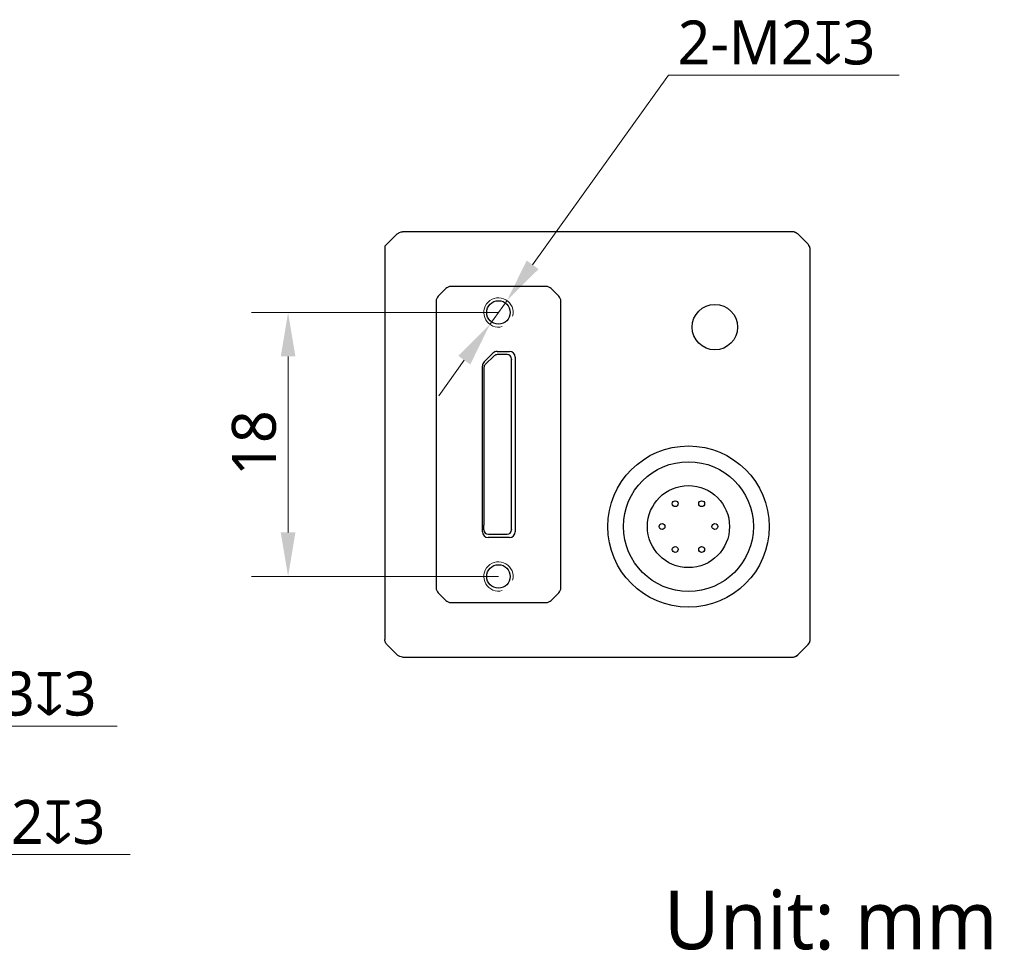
# Model space of a CAD drawing. Header units: millimetres. Extents: x 841 to 1038, y 369 to 494.
# Tile 2 of 2: x 971 to 1038, y 369 to 432. Entities that reach past the tile are written whole.
import ezdxf

# ---------------------------------------------------------------- set-up
doc = ezdxf.new("R2010")
doc.units = ezdxf.units.MM
doc.header["$LTSCALE"] = 16.335
doc.header["$PDMODE"] = 3
doc.header["$PDSIZE"] = 8
doc.layers.get('0').update_dxf_attribs({"linetype": 'CONTINUOUS'})
doc.layers.get('Defpoints').update_dxf_attribs({"linetype": 'CONTINUOUS'})
for name, color, linetype in [('51__DRAFT_DIMS', 7, 'CONTINUOUS'), ('ASM_DXF_DIMENSION', 7, 'CONTINUOUS'), ('D-01-35-26-0DXF_CONTINUOUS_LINE', 7, 'CONTINUOUS'), ('D-01-36-26-0DXF_CONTINUOUS_LINE', 7, 'CONTINUOUS'), ('HR10A-7R-6PBDXF_CONTINUOUS_LINE', 7, 'CONTINUOUS')]:
    doc.layers.add(name, color=color, linetype=linetype)
doc.styles.get("Standard").update_dxf_attribs({"font": 'Roboto-Regular.ttf'})
doc.dimstyles.new('DIMSTYLE_1$0', dxfattribs={"dimtxt": 3, "dimasz": 3, "dimexe": 2.5, "dimexo": 0, "dimgap": 0.75, "dimtad": 1, "dimdsep": 46, "dimtxsty": 'STANDARD', "dimblk": '_FILLED', "dimcen": 0.09, "dimclrd": 8, "dimclre": 8, "dimclrt": 7, "dimadec": 0, "dimazin": 0, "dimtp": 0.001, "dimtm": 0.001, "dimtfac": 1, "dimtofl": 0, "dimtmove": 0, "dimatfit": 3, "dimldrblk": '_FILLED', "dimfxl": 1, "dimtolj": 1, "dimlwd": 9, "dimlwe": 9, "dimarcsym": 0})
doc.dimstyles.new('DIMSTYLE_2', dxfattribs={"dimtxt": 3, "dimasz": 3, "dimexe": 2.5, "dimexo": 0, "dimtad": 1, "dimdec": 3, "dimdsep": 46, "dimtxsty": 'STANDARD', "dimblk": '_FILLED', "dimcen": 0.09, "dimclrd": 8, "dimclre": 8, "dimclrt": 7, "dimadec": 0, "dimazin": 0, "dimtp": 0.001, "dimtm": 0.001, "dimtfac": 1, "dimtdec": 3, "dimtmove": 0, "dimatfit": 2, "dimldrblk": '_FILLED', "dimfxl": 1, "dimtolj": 1, "dimlwd": 9, "dimlwe": 9, "dimarcsym": 0})

# ---------------------------------------------------------------- blocks, each defined once
blk = doc.blocks.new('_FILLED')
at = {"color": 0, "linetype": 'ByBlock'}
blk.add_solid([(0, 0), (-1, 0.167), (-1, -0.167)], dxfattribs=at)
blk = doc.blocks.new('*D155')
at = {"layer": 'ASM_DXF_DIMENSION', "color": 8, "linetype": 'Continuous', "lineweight": 9}
for p, q in [((946.426, 406.805), (944.499, 409.104)), ((948.353, 404.506), (950.28, 402.207)), ((952.207, 399.907), (965.422, 384.14)), ((977.445, 384.14), (965.422, 384.14))]:
    blk.add_line(p, q, dxfattribs=at)
at = {"layer": 'Defpoints', "color": 0}
for p in [(948.353, 404.506), (950.28, 402.207)]:
    blk.add_point(p, dxfattribs=at)
at = {"layer": 'ASM_DXF_DIMENSION', "color": 8, "linetype": 'ByBlock', "lineweight": 9, "xscale": 3, "yscale": 3, "zscale": 3}
for p, rotation in [((948.353, 404.506), 309.9666336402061), ((950.28, 402.207), 129.9666336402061)]:
    blk.add_blockref('_FILLED', p, dxfattribs=dict(at, rotation=rotation))
at = {"layer": 'ASM_DXF_DIMENSION', "color": 7, "lineweight": 15, "insert": (966.047, 387.869), "char_height": 3, "attachment_point": 1}
blk.add_mtext('\\A1;{M3{\\fgdt;x}3}', dxfattribs=at)
blk = doc.blocks.new('*D156')
at = {"layer": 'ASM_DXF_DIMENSION', "color": 8, "linetype": 'Continuous', "lineweight": 9}
for p, q in [((947.032, 400.77), (945.468, 403.33)), ((948.596, 398.21), (949.638, 396.503)), ((951.202, 393.943), (962.534, 375.388)), ((978.329, 375.388), (962.534, 375.388))]:
    blk.add_line(p, q, dxfattribs=at)
at = {"layer": 'Defpoints', "color": 0}
for p in [(948.596, 398.21), (949.638, 396.503)]:
    blk.add_point(p, dxfattribs=at)
at = {"layer": 'ASM_DXF_DIMENSION', "color": 8, "linetype": 'ByBlock', "lineweight": 9, "xscale": 3, "yscale": 3, "zscale": 3}
for p, rotation in [((948.596, 398.21), 301.4143213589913), ((949.638, 396.503), 121.4143213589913)]:
    blk.add_blockref('_FILLED', p, dxfattribs=dict(at, rotation=rotation))
at = {"layer": 'ASM_DXF_DIMENSION', "color": 7, "lineweight": 15, "insert": (963.159, 379.117), "char_height": 3, "attachment_point": 1}
blk.add_mtext('\\A1;{4-M2{\\fgdt;x}3}', dxfattribs=at)
blk = doc.blocks.new('*D159')
at = {"layer": '51__DRAFT_DIMS', "color": 8, "lineweight": 9}
for p, q in [((1005.759, 415.608), (1015.019, 428.538)), ((1030.732, 428.538), (1015.019, 428.538)), ((1002.847, 411.543), (1004.012, 413.169)), ((1001.101, 409.104), (999.354, 406.665))]:
    blk.add_line(p, q, dxfattribs=at)
at = {"layer": 'Defpoints', "color": 0}
for p in [(1004.012, 413.169), (1002.847, 411.543)]:
    blk.add_point(p, dxfattribs=at)
at = {"layer": '51__DRAFT_DIMS', "color": 8, "linetype": 'ByBlock', "lineweight": 9, "xscale": 3, "yscale": 3, "zscale": 3}
for p, rotation in [((1004.012, 413.169), 234.3908799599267), ((1002.847, 411.543), 54.3908799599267)]:
    blk.add_blockref('_FILLED', p, dxfattribs=dict(at, rotation=rotation))
at = {"layer": '51__DRAFT_DIMS', "color": 7, "insert": (1015.644, 432.267), "char_height": 3, "attachment_point": 1}
blk.add_mtext('\\A1;{2-M2{\\fgdt;x}3}', dxfattribs=at)
blk = doc.blocks.new('*D160')
at = {"layer": 'D-01-35-26-0DXF_CONTINUOUS_LINE', "color": 8, "linetype": 'Continuous', "lineweight": 9}
for p, q in [((1003.43, 412.356), (986.589, 412.356)), ((989.089, 409.356), (989.089, 397.356)), ((1003.43, 394.356), (986.589, 394.356))]:
    blk.add_line(p, q, dxfattribs=at)
at = {"layer": 'Defpoints', "color": 0}
for p in [(1003.43, 412.356), (989.089, 394.356), (1003.43, 394.356)]:
    blk.add_point(p, dxfattribs=at)
at = {"layer": 'D-01-35-26-0DXF_CONTINUOUS_LINE', "color": 8, "linetype": 'ByBlock', "lineweight": 9, "xscale": 3, "yscale": 3, "zscale": 3}
for p, rotation in [((989.089, 412.356), 90), ((989.089, 394.356), 270)]:
    blk.add_blockref('_FILLED', p, dxfattribs=dict(at, rotation=rotation))
at = {"layer": 'D-01-35-26-0DXF_CONTINUOUS_LINE', "color": 7, "lineweight": 30, "insert": (985.257, 403.453), "char_height": 3, "attachment_point": 2, "rotation": 90}
blk.add_mtext('\\A1;18', dxfattribs=at)

msp = doc.modelspace()

# ---------------------------------------------------------------- linework, layer by layer
at = {"layer": 'D-01-35-26-0DXF_CONTINUOUS_LINE', "linetype": 'Continuous', "lineweight": 30}
for p, q in [((995.6797, 416.8802), (996.5332, 417.7098)), ((999.0097, 417.8562), (996.8868, 417.8562)), ((1006.8214, 417.8562), (999.0097, 417.8562)), ((1011.538, 417.8562), (1006.8214, 417.8562)), ((1023.4726, 417.8562), (1011.538, 417.8562)), ((1024.5332, 417.0027), (1023.8261, 417.7098)), ((995.6797, 416.8802), (995.6797, 390.0633)), ((1024.6797, 390.0633), (1024.6797, 416.6491)), ((1006.6726, 414.1312), (1000.1868, 414.1312)), ((999.8332, 413.9848), (999.3261, 413.4777)), ((1007.5332, 413.4777), (1007.0261, 413.9848)), ((999.1797, 413.1241), (999.1797, 393.5883)), ((1007.6797, 393.5883), (1007.6797, 413.1241)), ((1002.4493, 408.9866), (1003.0493, 409.5866)), ((1003.1344, 409.3961), (1002.5324, 408.8095)), ((1003.3297, 409.7027), (1004.1797, 409.7027)), ((1004.0218, 409.4812), (1003.3438, 409.4812)), ((1004.3217, 397.5518), (1004.3218, 409.1888)), ((1004.3218, 409.1812), (1004.3218, 409.1602)), ((1004.5762, 409.3062), (1004.5762, 397.4062)), ((1002.3332, 397.4062), (1002.3332, 408.7062)), ((1002.4418, 408.5947), (1002.4418, 408.5212)), ((1002.4418, 408.5212), (1002.4418, 397.8462)), ((1002.4418, 397.5312), (1002.4418, 397.8462)), ((1004.3217, 397.5518), (1004.3218, 397.5312)), ((1004.1797, 397.0097), (1002.7297, 397.0097)), ((1002.7418, 397.2312), (1004.0218, 397.2312)), ((999.3261, 393.2348), (999.8332, 392.7277)), ((1007.0261, 392.7277), (1007.5332, 393.2348)), ((1000.1868, 392.5812), (1006.6726, 392.5812)), ((996.5332, 389.0027), (995.8261, 389.7098)), ((1023.8261, 389.0027), (1024.5332, 389.7098)), ((996.8868, 388.8562), (1023.4726, 388.8562))]:
    msp.add_line(p, q, dxfattribs=at)
for centre, radius in [((1018.1797, 411.3562), 1.5475), ((1016.3796, 397.7562), 4.425), ((1016.3796, 397.7562), 2.8)]:
    msp.add_circle(centre, radius, dxfattribs=at)
for centre, radius, start, end in [((1023.4726, 417.3562), 0.5, 45, 90), ((1023.4724, 417.358), 0.4982, 82.470803, 89.978987), ((1023.4718, 417.3527), 0.5036, 68.449046, 82.48334), ((1023.4758, 417.3641), 0.4915, 66.538163, 68.396363), ((1023.4707, 417.3534), 0.5033, 53.080853, 66.489058), ((1023.4736, 417.3569), 0.4988, 45.023667, 53.097303), ((1024.1797, 416.6491), 0.5, 0, 45), ((1024.1809, 416.6505), 0.4981, 37.665715, 44.980172), ((1024.1766, 416.6471), 0.5036, 23.515088, 37.67677), ((1024.1875, 416.6524), 0.4915, 21.603636, 23.461837), ((1024.1763, 416.6484), 0.5034, 7.968687, 21.553426), ((1024.181, 416.6489), 0.4986, 0.023338, 7.98448), ((1000.1868, 413.6312), 0.5, 90.000003, 135), ((1006.6726, 413.6312), 0.5, 45, 89.999997), ((999.6797, 413.1241), 0.5, 135, 179.999997), ((1007.1797, 413.1241), 0.5, 0.000003, 45), ((1003.3297, 409.3062), 0.3965, 90, 135), ((1003.3438, 409.1812), 0.3, 90, 134.255941), ((1004.0218, 409.1812), 0.3, 0, 90), ((1004.1797, 409.3062), 0.3965, 0, 90), ((1002.7297, 408.7062), 0.3965, 135, 180), ((1002.7418, 408.5947), 0.3, 134.255941, 180), ((1002.7297, 397.4062), 0.3965, 180, 270), ((1002.7418, 397.5312), 0.3, 180, 270), ((1004.0218, 397.5312), 0.3, 270, 0), ((1004.1797, 397.4062), 0.3965, 270, 0), ((999.6797, 393.5883), 0.5, 180.000003, 225), ((1007.1797, 393.5883), 0.5, 315, 359.999997), ((1000.1868, 393.0812), 0.5, 225, 269.999997), ((1006.6726, 393.0812), 0.5, 270.000003, 315), ((1024.1797, 390.0633), 0.5, 315, 0), ((1024.1761, 390.0641), 0.5036, 338.449046, 352.48334), ((1024.1814, 390.0635), 0.4982, 352.470803, 359.978987), ((1024.1804, 390.0623), 0.4988, 315.023667, 323.097303), ((1024.1769, 390.0651), 0.5033, 323.080853, 336.489058), ((1024.1875, 390.0601), 0.4915, 336.538163, 338.396363), ((1023.4726, 389.3562), 0.5, 270, 315), ((1023.4724, 389.3548), 0.4986, 270.023338, 277.98448), ((1023.4719, 389.3596), 0.5034, 277.968687, 291.553426), ((1023.4758, 389.3484), 0.4915, 291.603636, 293.461837), ((1023.4706, 389.3593), 0.5036, 293.515088, 307.67677), ((1023.474, 389.355), 0.4981, 307.665715, 314.980172)]:
    msp.add_arc(centre, radius, start, end, dxfattribs=at)
for points in [[(996.5332, 417.7098), (996.5785, 417.7551), (996.6336, 417.7921), (996.6926, 417.817)], [(996.6926, 417.817), (996.7535, 417.8426), (996.8207, 417.8562), (996.8868, 417.8562)], [(995.7189, 389.8692), (995.6933, 389.93), (995.6797, 389.9973), (995.6797, 390.0633)], [(995.8261, 389.7098), (995.7808, 389.7551), (995.7438, 389.8102), (995.7189, 389.8692)], [(996.6977, 388.8933), (996.6368, 388.9182), (996.5798, 388.9561), (996.5332, 389.0027)], [(996.8868, 388.8562), (996.8225, 388.8562), (996.7572, 388.8691), (996.6977, 388.8933)]]:
    msp.add_open_spline(points, degree=3, dxfattribs=at)
at = {"layer": 'D-01-36-26-0DXF_CONTINUOUS_LINE', "linetype": 'Continuous', "lineweight": 30}
for centre in [(1003.4297, 412.3562), (1003.4297, 394.3562)]:
    msp.add_circle(centre, 0.8, dxfattribs=at)
at = {"layer": 'D-01-36-26-0DXF_CONTINUOUS_LINE', "linetype": 'Continuous', "lineweight": 15}
for centre in [(1003.4297, 412.3562), (1003.4297, 394.3562)]:
    msp.add_arc(centre, 1, 345, 285, dxfattribs=at)
at = {"layer": 'HR10A-7R-6PBDXF_CONTINUOUS_LINE', "linetype": 'Continuous', "lineweight": 30}
for centre, radius in [((1016.3796, 397.7562), 5.5), ((1015.4796, 399.3162), 0.2), ((1017.2796, 399.3162), 0.2), ((1014.5796, 397.7562), 0.2), ((1018.1796, 397.7562), 0.2), ((1015.4796, 396.1962), 0.2), ((1017.2796, 396.1962), 0.2)]:
    msp.add_circle(centre, radius, dxfattribs=at)

# ---------------------------------------------------------------- texts
at = {"insert": (1014.7056, 372.9345), "char_height": 4, "attachment_point": 1}
msp.add_mtext_dynamic_manual_height_columns('Unit: mm', width=63.843551, gutter_width=1, heights=[0], dxfattribs=at)

# ---------------------------------------------------------------- dimensions: what is measured, and where the dimension line sits
at = {"layer": '51__DRAFT_DIMS'}
dim = msp.add_diameter_dim_2p(p1=(1002.8474, 411.5432), p2=(1004.0119, 413.1692), text='{2-M<>{\\fgdt;x}3}', dimstyle='DIMSTYLE_2', override={"dimtih": 1, "dimtoh": 1, "dimpost": '<>'}, dxfattribs=at)
dim.commit()
dim.dimension.update_dxf_attribs({"geometry": '*D159', "text_midpoint": (1023.1878, 428.5381), "dimtype": 163})
at = {"layer": 'ASM_DXF_DIMENSION', "linetype": 'Continuous', "lineweight": 15}
for p1, p2, text, picture, middle in [((948.3533, 404.5058), (950.2803, 402.2066), '{M<>{\\fgdt;x}3}', '*D155', (971.7464, 384.1396)), ((948.5956, 398.2096), (949.638, 396.5028), '{4-M<>{\\fgdt;x}3}', '*D156', (970.7441, 375.388))]:
    dim = msp.add_diameter_dim_2p(p1=p1, p2=p2, text=text, dimstyle='DIMSTYLE_2', override={"dimtih": 1, "dimtoh": 1, "dimpost": '<>'}, dxfattribs=at)
    dim.commit()
    dim.dimension.update_dxf_attribs({"geometry": picture, "text_midpoint": middle, "dimtype": 163})
at = {"layer": 'D-01-35-26-0DXF_CONTINUOUS_LINE', "linetype": 'Continuous', "lineweight": 30}
dim = msp.add_linear_dim(base=(989.0893, 394.3562), p1=(1003.4297, 412.3562), p2=(1003.4297, 394.3562), angle=270, dimstyle='DIMSTYLE_1$0', dxfattribs=at)
dim.commit()
dim.dimension.update_dxf_attribs({"geometry": '*D160', "text_midpoint": (989.0893, 403.4529), "dimtype": 160})

doc.saveas('drawing.dxf')
